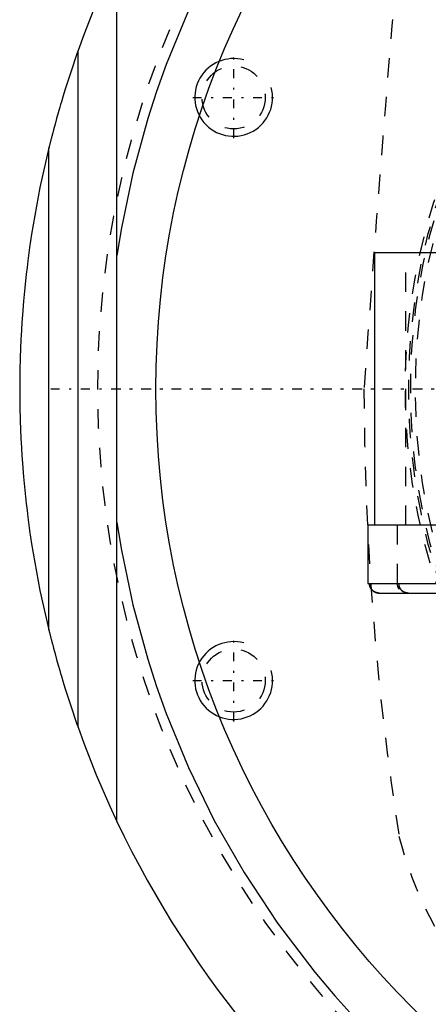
# Model space of a CAD drawing. Extents: x -502 to 168, y -90 to 90.
# Tile 2 of 13: x -502 to -481, y -32 to 19. Entities that reach past the tile are written whole.
import ezdxf

# ---------------------------------------------------------------- set-up
doc = ezdxf.new("R2010")
doc.units = 0
doc.linetypes.add('CENTER', pattern=[1.5, 0.45, -0.5, 0.05, -0.5])
doc.linetypes.add('DASHED', pattern=[2, 1, -1])
for name, color, linetype in [('AM_0', 7, 'CONTINUOUS'), ('AM_10', 7, 'CONTINUOUS'), ('AM_3', 7, 'DASHED'), ('AM_7', 7, 'CENTER')]:
    doc.layers.add(name, color=color, linetype=linetype)

msp = doc.modelspace()

# ---------------------------------------------------------------- linework, layer by layer
at = {"layer": 'AM_0', "color": 7, "linetype": 'CONTINUOUS'}
for p, q in [((-497, -22.249), (-497, 22.249)), ((-499, -17.407), (-499, 17.407)), ((-500.5, -12.4), (-500.5, 12.4)), ((-483.75, -7), (-483.75, 7)), ((-474.4, 7), (-483.75, 7)), ((-484.1, -7), (-484.1, -10)), ((-474.156, -7), (-484.1, -7)), ((-484.1, -10), (-473.6, -10)), ((-483.514, -10.5), (-474.186, -10.5))]:
    msp.add_line(p, q, dxfattribs=at)
for points in [[(-459.538, 46.532, 0), (-461.415, 46.108, 0), (-464.985, 45.074, 0), (-468.302, 43.832, 0), (-469.893, 43.134, 0), (-471.448, 42.382, 0), (-474.441, 40.729, 0), (-477.273, 38.89, 0), (-479.934, 36.881, 0), (-482.418, 34.718, 0), (-484.717, 32.419, 0), (-485.796, 31.224, 0), (-486.827, 30.001, 0), (-488.744, 27.48, 0), (-490.467, 24.873, 0), (-491.995, 22.197, 0), (-493.327, 19.467, 0), (-494.467, 16.7, 0), (-494.966, 15.307, 0), (-495.418, 13.909, 0), (-496.184, 11.104, 0), (-496.771, 8.29, 0), (-497, 6.874, 0)], [(-497, 22.249, 0), (-497.367, 21.456, 0), (-498.061, 19.853, 0), (-498.701, 18.227, 0), (-499, 17.407, 0)], [(-499, 17.407, 0), (-499.056, 17.248, 0), (-499.167, 16.93, 0), (-499.275, 16.614, 0), (-499.327, 16.457, 0), (-499.379, 16.3, 0), (-499.481, 15.989, 0), (-499.58, 15.68, 0), (-499.675, 15.376, 0), (-499.767, 15.076, 0), (-499.855, 14.781, 0), (-499.898, 14.635, 0), (-499.94, 14.492, 0), (-500.021, 14.208, 0), (-500.103, 13.917, 0), (-500.184, 13.622, 0), (-500.262, 13.333, 0), (-500.304, 13.171, 0), (-500.316, 13.125, 0), (-500.328, 13.081, 0), (-500.334, 13.059, 0), (-500.339, 13.037, 0), (-500.35, 12.994, 0), (-500.361, 12.952, 0), (-500.367, 12.931, 0), (-500.372, 12.91, 0), (-500.382, 12.87, 0), (-500.392, 12.83, 0), (-500.397, 12.811, 0), (-500.402, 12.792, 0), (-500.412, 12.754, 0), (-500.421, 12.718, 0), (-500.43, 12.683, 0), (-500.438, 12.648, 0), (-500.447, 12.614, 0), (-500.451, 12.597, 0), (-500.455, 12.581, 0), (-500.463, 12.549, 0), (-500.47, 12.52, 0), (-500.477, 12.493, 0), (-500.483, 12.469, 0), (-500.488, 12.447, 0), (-500.491, 12.438, 0), (-500.493, 12.429, 0), (-500.496, 12.415, 0), (-500.498, 12.408, 0), (-500.498, 12.406, 0), (-500.499, 12.404, 0), (-500.499, 12.404, 0), (-500.499, 12.403, 0), (-500.5, 12.402, 0), (-500.5, 12.4, 0), (-500.5, 12.4, 0)], [(-500.5, 12.4, 0), (-500.957, 10.364, 0), (-501.386, 7.968, 0), (-501.488, 7.279, 0), (-501.581, 6.59, 0), (-501.624, 6.245, 0), (-501.664, 5.9, 0), (-501.739, 5.208, 0), (-501.804, 4.515, 0), (-501.859, 3.822, 0), (-501.888, 3.417, 0), (-501.895, 3.302, 0), (-501.902, 3.186, 0), (-501.906, 3.128, 0), (-501.909, 3.07, 0), (-501.916, 2.955, 0), (-501.922, 2.839, 0), (-501.929, 2.723, 0), (-501.935, 2.607, 0), (-501.94, 2.491, 0), (-501.943, 2.434, 0), (-501.946, 2.376, 0), (-501.951, 2.26, 0), (-501.956, 2.144, 0), (-501.958, 2.086, 0), (-501.96, 2.028, 0), (-501.965, 1.912, 0), (-501.969, 1.797, 0), (-501.971, 1.739, 0), (-501.973, 1.681, 0), (-501.976, 1.565, 0), (-501.98, 1.449, 0), (-501.983, 1.333, 0), (-501.986, 1.217, 0), (-501.988, 1.101, 0), (-501.99, 1.043, 0), (-501.991, 0.985, 0), (-501.993, 0.869, 0), (-501.995, 0.754, 0), (-501.996, 0.638, 0), (-501.997, 0.57, 0), (-501.997, 0.551, 0), (-501.997, 0.531, 0), (-501.997, 0.522, 0), (-501.997, 0.512, 0), (-501.998, 0.493, 0), (-501.998, 0.473, 0), (-501.998, 0.454, 0), (-501.998, 0.435, 0), (-501.998, 0.415, 0), (-501.998, 0.406, 0), (-501.998, 0.396, 0), (-501.999, 0.377, 0), (-501.999, 0.357, 0), (-501.999, 0.348, 0), (-501.999, 0.338, 0), (-501.999, 0.319, 0), (-501.999, 0.299, 0), (-501.999, 0.29, 0), (-501.999, 0.28, 0), (-501.999, 0.261, 0), (-501.999, 0.242, 0), (-502, 0.222, 0), (-502, 0.203, 0), (-502, 0.184, 0), (-502, 0.174, 0), (-502, 0.164, 0), (-502, 0.145, 0), (-502, 0.126, 0), (-502, 0.106, 0), (-502, 0.087, 0), (-502, 0.068, 0), (-502, 0.058, 0), (-502, 0.048, 0), (-502, 0.029, 0), (-502, 0.01, 0), (-502, 0, 0)], [(-502, 0, 0), (-502, -0.01, 0), (-502, -0.029, 0), (-502, -0.048, 0), (-502, -0.058, 0), (-502, -0.068, 0), (-502, -0.087, 0), (-502, -0.106, 0), (-502, -0.126, 0), (-502, -0.145, 0), (-502, -0.164, 0), (-502, -0.174, 0), (-502, -0.184, 0), (-502, -0.203, 0), (-502, -0.222, 0), (-501.999, -0.242, 0), (-501.999, -0.261, 0), (-501.999, -0.28, 0), (-501.999, -0.29, 0), (-501.999, -0.299, 0), (-501.999, -0.319, 0), (-501.999, -0.338, 0), (-501.999, -0.348, 0), (-501.999, -0.357, 0), (-501.999, -0.377, 0), (-501.998, -0.396, 0), (-501.998, -0.406, 0), (-501.998, -0.415, 0), (-501.998, -0.435, 0), (-501.998, -0.454, 0), (-501.998, -0.473, 0), (-501.998, -0.493, 0), (-501.997, -0.512, 0), (-501.997, -0.522, 0), (-501.997, -0.531, 0), (-501.997, -0.551, 0), (-501.997, -0.57, 0), (-501.997, -0.589, 0), (-501.996, -0.609, 0), (-501.996, -0.628, 0), (-501.996, -0.638, 0), (-501.996, -0.647, 0), (-501.996, -0.667, 0), (-501.995, -0.686, 0), (-501.995, -0.754, 0), (-501.993, -0.869, 0), (-501.991, -0.985, 0), (-501.99, -1.043, 0), (-501.988, -1.101, 0), (-501.986, -1.217, 0), (-501.983, -1.333, 0), (-501.98, -1.449, 0), (-501.976, -1.565, 0), (-501.973, -1.681, 0), (-501.971, -1.739, 0), (-501.969, -1.797, 0), (-501.965, -1.912, 0), (-501.96, -2.028, 0), (-501.958, -2.086, 0), (-501.956, -2.144, 0), (-501.951, -2.26, 0), (-501.946, -2.376, 0), (-501.943, -2.434, 0), (-501.94, -2.491, 0), (-501.935, -2.607, 0), (-501.929, -2.723, 0), (-501.922, -2.839, 0), (-501.916, -2.955, 0), (-501.909, -3.07, 0), (-501.906, -3.128, 0), (-501.902, -3.186, 0), (-501.895, -3.302, 0), (-501.888, -3.417, 0), (-501.859, -3.822, 0), (-501.804, -4.515, 0), (-501.739, -5.208, 0), (-501.664, -5.9, 0), (-501.624, -6.245, 0), (-501.581, -6.59, 0), (-501.488, -7.279, 0), (-501.386, -7.968, 0), (-500.957, -10.364, 0), (-500.5, -12.4, 0)], [(-497, -6.874, 0), (-496.771, -8.29, 0), (-496.184, -11.104, 0), (-495.418, -13.909, 0), (-494.966, -15.307, 0), (-494.467, -16.7, 0), (-493.327, -19.467, 0), (-491.995, -22.197, 0), (-490.467, -24.873, 0), (-488.744, -27.48, 0), (-486.827, -30.001, 0), (-485.796, -31.224, 0), (-484.717, -32.419, 0), (-482.418, -34.718, 0), (-479.934, -36.881, 0), (-477.273, -38.89, 0), (-474.441, -40.729, 0), (-471.448, -42.382, 0), (-469.893, -43.134, 0), (-468.302, -43.832, 0), (-464.985, -45.074, 0), (-461.415, -46.108, 0), (-459.538, -46.532, 0)], [(-483.826, -10.395, 0), (-483.836, -10.387, 0), (-483.855, -10.371, 0), (-483.873, -10.354, 0), (-483.882, -10.345, 0), (-483.89, -10.336, 0), (-483.907, -10.317, 0), (-483.923, -10.297, 0), (-483.938, -10.276, 0), (-483.952, -10.254, 0), (-483.965, -10.231, 0), (-483.971, -10.22, 0), (-483.976, -10.209, 0), (-483.986, -10.186, 0), (-483.994, -10.163, 0), (-484.002, -10.139, 0), (-484.009, -10.114, 0), (-484.014, -10.088, 0), (-484.016, -10.075, 0), (-484.018, -10.063, 0), (-484.021, -10.037, 0), (-484.022, -10.012, 0), (-484.022, -10, 0)], [(-483.6, -10.493, 0), (-483.606, -10.492, 0), (-483.619, -10.489, 0), (-483.631, -10.487, 0), (-483.637, -10.485, 0), (-483.643, -10.484, 0), (-483.655, -10.48, 0), (-483.667, -10.477, 0), (-483.679, -10.473, 0), (-483.691, -10.469, 0), (-483.702, -10.465, 0), (-483.707, -10.462, 0), (-483.713, -10.46, 0), (-483.724, -10.456, 0), (-483.735, -10.451, 0), (-483.746, -10.445, 0), (-483.757, -10.439, 0), (-483.768, -10.433, 0), (-483.773, -10.43, 0), (-483.779, -10.427, 0), (-483.789, -10.42, 0), (-483.8, -10.413, 0), (-483.805, -10.41, 0)], [(-500.5, -12.4, 0), (-500.5, -12.4, 0), (-500.5, -12.402, 0), (-500.499, -12.403, 0), (-500.499, -12.404, 0), (-500.499, -12.404, 0), (-500.498, -12.406, 0), (-500.498, -12.408, 0), (-500.496, -12.415, 0), (-500.493, -12.429, 0), (-500.491, -12.438, 0), (-500.488, -12.447, 0), (-500.483, -12.469, 0), (-500.477, -12.493, 0), (-500.47, -12.52, 0), (-500.463, -12.549, 0), (-500.455, -12.581, 0), (-500.451, -12.597, 0), (-500.447, -12.614, 0), (-500.438, -12.648, 0), (-500.43, -12.683, 0), (-500.421, -12.718, 0), (-500.412, -12.754, 0), (-500.402, -12.792, 0), (-500.397, -12.811, 0), (-500.392, -12.83, 0), (-500.382, -12.87, 0), (-500.372, -12.91, 0), (-500.367, -12.931, 0), (-500.361, -12.952, 0), (-500.35, -12.994, 0), (-500.339, -13.037, 0), (-500.334, -13.059, 0), (-500.328, -13.081, 0), (-500.316, -13.125, 0), (-500.304, -13.171, 0), (-500.262, -13.333, 0), (-500.184, -13.622, 0), (-500.103, -13.917, 0), (-500.021, -14.208, 0), (-499.94, -14.492, 0), (-499.898, -14.635, 0), (-499.855, -14.781, 0), (-499.767, -15.076, 0), (-499.675, -15.376, 0), (-499.58, -15.68, 0), (-499.481, -15.989, 0), (-499.379, -16.3, 0), (-499.327, -16.457, 0), (-499.275, -16.614, 0), (-499.167, -16.93, 0), (-499.056, -17.248, 0), (-499, -17.407, 0)], [(-499, -17.407, 0), (-498.701, -18.227, 0), (-498.061, -19.853, 0), (-497.367, -21.456, 0), (-497, -22.249, 0)]]:
    msp.add_polyline3d(points, dxfattribs=at)
msp.add_circle((-450, 0), 45, dxfattribs=at)
msp.add_arc((-450, 0), 52, 205.3317, 264.3162, dxfattribs=at)
at = {"layer": 'AM_10', "color": 7, "linetype": 'CONTINUOUS'}
for centre in [(-491, 15), (-491, -15)]:
    msp.add_arc(centre, 2, 75, 15, dxfattribs=at)
at = {"layer": 'AM_3', "color": 6, "linetype": 'DASHED'}
for p, q in [((-482.15, -7), (-482.15, 7)), ((-482.6, -7), (-482.6, -10)), ((-482.5, -10.3), (-482.5, -10))]:
    msp.add_line(p, q, dxfattribs=at)
for points in [[(-483.514, -10.5, 0), (-483.517, -10.5, 0), (-483.524, -10.5, 0), (-483.532, -10.5, 0), (-483.535, -10.5, 0), (-483.539, -10.499, 0), (-483.546, -10.499, 0), (-483.553, -10.499, 0), (-483.56, -10.498, 0), (-483.568, -10.497, 0), (-483.575, -10.496, 0), (-483.579, -10.496, 0), (-483.583, -10.495, 0), (-483.59, -10.494, 0), (-483.597, -10.493, 0), (-483.605, -10.492, 0), (-483.612, -10.491, 0), (-483.62, -10.489, 0), (-483.623, -10.488, 0), (-483.627, -10.488, 0), (-483.634, -10.486, 0), (-483.642, -10.484, 0), (-483.645, -10.483, 0), (-483.649, -10.482, 0), (-483.656, -10.48, 0), (-483.663, -10.478, 0), (-483.667, -10.477, 0), (-483.67, -10.476, 0), (-483.677, -10.474, 0), (-483.684, -10.471, 0), (-483.691, -10.469, 0), (-483.698, -10.466, 0), (-483.704, -10.464, 0), (-483.707, -10.462, 0), (-483.711, -10.461, 0), (-483.717, -10.458, 0), (-483.723, -10.456, 0), (-483.73, -10.453, 0), (-483.736, -10.45, 0), (-483.743, -10.446, 0), (-483.746, -10.445, 0), (-483.75, -10.443, 0), (-483.756, -10.44, 0), (-483.763, -10.436, 0), (-483.769, -10.433, 0), (-483.776, -10.429, 0), (-483.782, -10.425, 0), (-483.785, -10.423, 0), (-483.788, -10.421, 0), (-483.795, -10.417, 0), (-483.801, -10.413, 0), (-483.807, -10.409, 0), (-483.813, -10.404, 0), (-483.819, -10.4, 0), (-483.823, -10.398, 0), (-483.825, -10.395, 0), (-483.831, -10.391, 0), (-483.837, -10.386, 0), (-483.843, -10.381, 0), (-483.848, -10.377, 0), (-483.854, -10.372, 0), (-483.857, -10.369, 0), (-483.859, -10.367, 0), (-483.865, -10.362, 0), (-483.87, -10.357, 0), (-483.872, -10.355, 0), (-483.875, -10.353, 0), (-483.88, -10.348, 0), (-483.884, -10.343, 0), (-483.887, -10.34, 0), (-483.889, -10.337, 0), (-483.894, -10.332, 0), (-483.899, -10.327, 0), (-483.904, -10.321, 0), (-483.909, -10.315, 0), (-483.913, -10.31, 0), (-483.916, -10.307, 0), (-483.918, -10.304, 0), (-483.922, -10.298, 0), (-483.927, -10.292, 0), (-483.931, -10.286, 0), (-483.936, -10.279, 0), (-483.94, -10.273, 0), (-483.942, -10.27, 0), (-483.944, -10.267, 0), (-483.948, -10.261, 0), (-483.952, -10.254, 0), (-483.956, -10.248, 0), (-483.959, -10.241, 0), (-483.963, -10.235, 0), (-483.965, -10.231, 0), (-483.966, -10.228, 0), (-483.97, -10.222, 0), (-483.973, -10.215, 0), (-483.976, -10.209, 0), (-483.979, -10.202, 0), (-483.982, -10.196, 0), (-483.983, -10.193, 0), (-483.984, -10.189, 0), (-483.987, -10.183, 0), (-483.99, -10.176, 0), (-483.992, -10.17, 0), (-483.995, -10.163, 0), (-483.997, -10.156, 0), (-483.998, -10.153, 0), (-483.999, -10.149, 0), (-484.001, -10.142, 0), (-484.003, -10.135, 0), (-484.004, -10.131, 0), (-484.005, -10.128, 0), (-484.007, -10.12, 0), (-484.009, -10.113, 0), (-484.01, -10.109, 0), (-484.011, -10.106, 0), (-484.012, -10.098, 0), (-484.014, -10.091, 0), (-484.015, -10.084, 0), (-484.016, -10.076, 0), (-484.017, -10.069, 0), (-484.018, -10.065, 0), (-484.018, -10.061, 0), (-484.019, -10.054, 0), (-484.02, -10.047, 0), (-484.021, -10.039, 0), (-484.021, -10.032, 0), (-484.022, -10.025, 0), (-484.022, -10.021, 0), (-484.022, -10.018, 0), (-484.022, -10.01, 0), (-484.022, -10.003, 0), (-484.022, -10, 0)], [(-484.022, -10, 0), (-484.022, -10.008, 0), (-484.022, -10.025, 0), (-484.021, -10.042, 0), (-484.02, -10.05, 0), (-484.019, -10.059, 0), (-484.016, -10.076, 0), (-484.013, -10.094, 0), (-484.01, -10.111, 0), (-484.005, -10.128, 0), (-484, -10.145, 0), (-483.998, -10.153, 0), (-483.995, -10.161, 0), (-483.989, -10.177, 0), (-483.983, -10.192, 0), (-483.977, -10.207, 0), (-483.969, -10.223, 0), (-483.961, -10.238, 0), (-483.957, -10.245, 0), (-483.952, -10.253, 0), (-483.943, -10.268, 0), (-483.933, -10.283, 0), (-483.928, -10.29, 0)], [(-483.928, -10.29, 0), (-483.926, -10.293, 0), (-483.921, -10.3, 0), (-483.916, -10.307, 0), (-483.913, -10.31, 0)], [(-483.913, -10.31, 0), (-483.91, -10.313, 0), (-483.905, -10.32, 0), (-483.9, -10.326, 0), (-483.897, -10.329, 0), (-483.894, -10.332, 0), (-483.889, -10.338, 0), (-483.883, -10.344, 0), (-483.878, -10.349, 0), (-483.872, -10.355, 0), (-483.866, -10.36, 0), (-483.864, -10.363, 0), (-483.861, -10.366, 0), (-483.855, -10.371, 0), (-483.848, -10.377, 0), (-483.842, -10.382, 0), (-483.836, -10.387, 0), (-483.829, -10.392, 0), (-483.826, -10.395, 0), (-483.823, -10.398, 0), (-483.816, -10.403, 0), (-483.809, -10.407, 0), (-483.805, -10.41, 0)], [(-483.805, -10.41, 0), (-483.809, -10.407, 0), (-483.816, -10.403, 0), (-483.823, -10.397, 0), (-483.826, -10.395, 0)], [(-483.805, -10.41, 0), (-483.795, -10.417, 0), (-483.773, -10.43, 0), (-483.751, -10.442, 0), (-483.74, -10.448, 0)], [(-483.74, -10.448, 0), (-483.733, -10.451, 0), (-483.718, -10.458, 0), (-483.704, -10.464, 0), (-483.696, -10.467, 0)], [(-483.696, -10.467, 0), (-483.693, -10.468, 0), (-483.685, -10.471, 0), (-483.677, -10.474, 0), (-483.673, -10.475, 0)], [(-483.673, -10.475, 0), (-483.669, -10.476, 0), (-483.661, -10.479, 0), (-483.652, -10.481, 0), (-483.647, -10.483, 0), (-483.643, -10.484, 0), (-483.634, -10.486, 0), (-483.625, -10.488, 0), (-483.616, -10.49, 0), (-483.607, -10.492, 0), (-483.598, -10.493, 0), (-483.594, -10.494, 0), (-483.589, -10.495, 0), (-483.58, -10.496, 0), (-483.571, -10.497, 0), (-483.562, -10.498, 0), (-483.553, -10.499, 0), (-483.544, -10.499, 0), (-483.54, -10.499, 0), (-483.535, -10.5, 0), (-483.527, -10.5, 0), (-483.518, -10.5, 0), (-483.514, -10.5, 0)], [(-483.514, -10.5, 0), (-483.528, -10.5, 0), (-483.556, -10.498, 0), (-483.585, -10.495, 0), (-483.6, -10.493, 0)], [(-482.5, -10.147, 0), (-482.499, -10.149, 0), (-482.497, -10.155, 0), (-482.495, -10.161, 0), (-482.494, -10.163, 0), (-482.493, -10.166, 0), (-482.491, -10.172, 0), (-482.489, -10.177, 0), (-482.487, -10.182, 0), (-482.485, -10.188, 0), (-482.483, -10.193, 0), (-482.482, -10.196, 0), (-482.481, -10.198, 0), (-482.478, -10.203, 0), (-482.476, -10.209, 0), (-482.473, -10.214, 0), (-482.471, -10.219, 0), (-482.468, -10.225, 0), (-482.467, -10.227, 0), (-482.465, -10.23, 0), (-482.463, -10.235, 0), (-482.46, -10.24, 0), (-482.458, -10.243, 0), (-482.457, -10.246, 0), (-482.454, -10.251, 0), (-482.451, -10.256, 0), (-482.449, -10.259, 0), (-482.447, -10.261, 0), (-482.444, -10.267, 0), (-482.441, -10.272, 0), (-482.437, -10.277, 0), (-482.434, -10.282, 0), (-482.43, -10.287, 0), (-482.429, -10.289, 0), (-482.427, -10.292, 0), (-482.423, -10.297, 0), (-482.419, -10.302, 0), (-482.416, -10.306, 0), (-482.412, -10.311, 0), (-482.408, -10.316, 0), (-482.406, -10.318, 0), (-482.404, -10.32, 0), (-482.4, -10.325, 0), (-482.396, -10.329, 0), (-482.383, -10.344, 0), (-482.369, -10.358, 0), (-482.364, -10.362, 0), (-482.36, -10.366, 0), (-482.358, -10.368, 0), (-482.356, -10.37, 0), (-482.351, -10.374, 0), (-482.347, -10.378, 0), (-482.342, -10.382, 0), (-482.338, -10.386, 0), (-482.333, -10.389, 0), (-482.331, -10.391, 0), (-482.328, -10.393, 0), (-482.323, -10.397, 0), (-482.318, -10.4, 0), (-482.316, -10.402, 0), (-482.314, -10.404, 0), (-482.309, -10.408, 0), (-482.304, -10.411, 0), (-482.301, -10.413, 0), (-482.298, -10.415, 0), (-482.293, -10.418, 0), (-482.288, -10.421, 0), (-482.283, -10.424, 0), (-482.278, -10.428, 0), (-482.272, -10.431, 0), (-482.27, -10.432, 0), (-482.267, -10.434, 0), (-482.262, -10.437, 0), (-482.257, -10.44, 0), (-482.238, -10.449, 0), (-482.206, -10.463, 0), (-482.187, -10.47, 0), (-482.182, -10.472, 0), (-482.176, -10.474, 0), (-482.174, -10.475, 0), (-482.171, -10.476, 0), (-482.165, -10.477, 0), (-482.159, -10.479, 0), (-482.153, -10.481, 0), (-482.148, -10.482, 0), (-482.142, -10.484, 0), (-482.139, -10.485, 0), (-482.136, -10.485, 0), (-482.13, -10.487, 0), (-482.124, -10.488, 0), (-482.121, -10.489, 0), (-482.118, -10.489, 0), (-482.112, -10.491, 0), (-482.106, -10.492, 0), (-482.103, -10.492, 0), (-482.1, -10.493, 0), (-482.094, -10.494, 0), (-482.088, -10.495, 0), (-482.067, -10.497, 0), (-482.031, -10.5, 0), (-482.014, -10.5, 0)], [(-482.44, -10.272, 0), (-482.443, -10.269, 0), (-482.447, -10.262, 0), (-482.451, -10.255, 0), (-482.453, -10.252, 0), (-482.455, -10.249, 0), (-482.459, -10.242, 0), (-482.463, -10.235, 0), (-482.467, -10.228, 0), (-482.47, -10.221, 0), (-482.474, -10.214, 0), (-482.475, -10.21, 0), (-482.477, -10.207, 0), (-482.48, -10.2, 0), (-482.483, -10.193, 0), (-482.486, -10.186, 0), (-482.489, -10.179, 0), (-482.491, -10.172, 0), (-482.493, -10.169, 0), (-482.494, -10.165, 0), (-482.496, -10.158, 0), (-482.499, -10.15, 0), (-482.5, -10.147, 0)], [(-482.154, -10.481, 0), (-482.164, -10.478, 0), (-482.183, -10.472, 0), (-482.201, -10.465, 0), (-482.21, -10.461, 0), (-482.219, -10.458, 0), (-482.237, -10.449, 0), (-482.255, -10.44, 0), (-482.273, -10.43, 0), (-482.29, -10.42, 0), (-482.308, -10.408, 0), (-482.316, -10.402, 0), (-482.324, -10.396, 0), (-482.34, -10.383, 0), (-482.356, -10.37, 0), (-482.37, -10.357, 0), (-482.383, -10.344, 0), (-482.397, -10.329, 0), (-482.403, -10.322, 0), (-482.41, -10.314, 0), (-482.422, -10.298, 0), (-482.435, -10.281, 0), (-482.44, -10.272, 0)], [(-482.014, -10.5, 0), (-482.018, -10.5, 0), (-482.025, -10.5, 0), (-482.033, -10.5, 0), (-482.037, -10.5, 0), (-482.04, -10.499, 0), (-482.048, -10.499, 0), (-482.056, -10.498, 0), (-482.064, -10.498, 0), (-482.072, -10.497, 0), (-482.08, -10.496, 0), (-482.084, -10.495, 0), (-482.087, -10.495, 0), (-482.095, -10.494, 0), (-482.103, -10.492, 0), (-482.111, -10.491, 0), (-482.119, -10.489, 0), (-482.127, -10.488, 0), (-482.131, -10.487, 0), (-482.135, -10.486, 0), (-482.143, -10.484, 0), (-482.15, -10.482, 0), (-482.154, -10.481, 0)]]:
    msp.add_polyline3d(points, dxfattribs=at)
for centre, radius in [((-450, 0), 32.175), ((-450, 0), 32), ((-450, 0), 31.9), ((-450, 0), 31.65), ((-491, 15), 1.621), ((-491, -15), 1.621)]:
    msp.add_circle(centre, radius, dxfattribs=at)
for centre, radius, start, end in [((-450, 0), 48, 64.2565, 295.7435), ((1024.944, -106.544), 1513, 175.088274, 175.961933), ((-333.3, 0.247), 151, 180.0937, 188.85609), ((-482.1, -10), 0.5, 180, 216.8699), ((-463.118, -18.068), 20, 194.2752, 219.7248)]:
    msp.add_arc(centre, radius, start, end, dxfattribs=at)
at = {"layer": 'AM_7', "color": 4, "linetype": 'CENTER'}
for p, q in [((-491, 12.9), (-491, 17.1)), ((-493.1, 15), (-488.9, 15)), ((-500.4, 0), (-399.6, 0)), ((-497.25, 0), (-402.75, 0)), ((-491, -17.1), (-491, -12.9)), ((-493.1, -15), (-488.9, -15))]:
    msp.add_line(p, q, dxfattribs=at)

doc.saveas('drawing.dxf')
